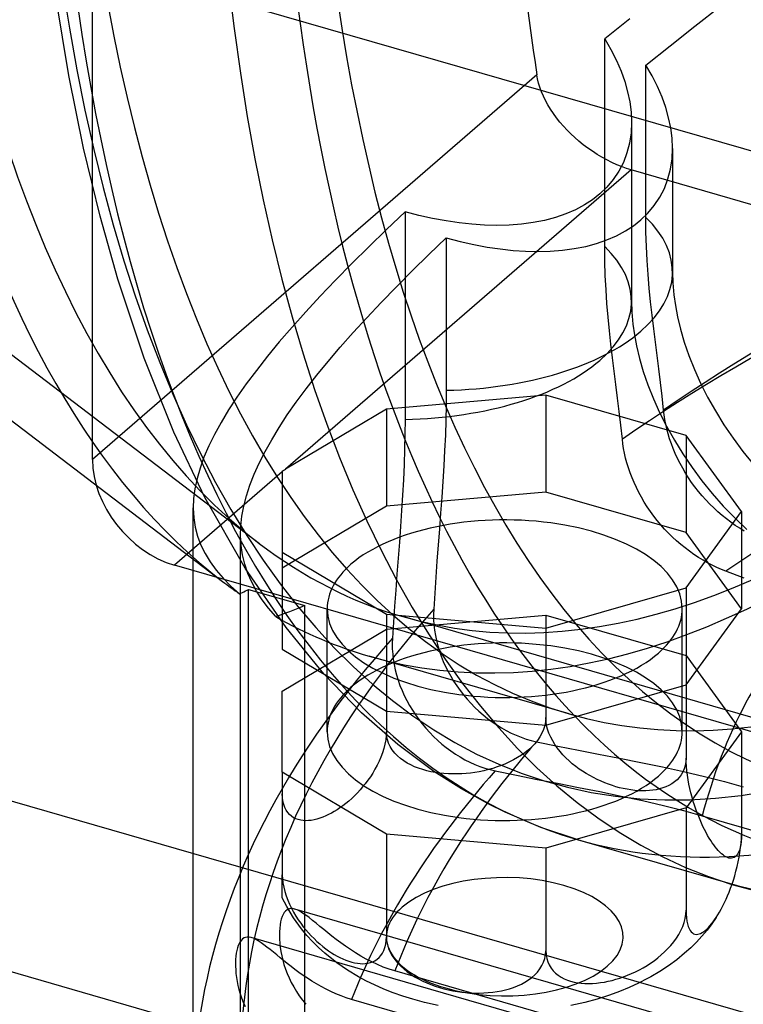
# Model space of a CAD drawing. Header units: millimetres. Extents: x -169 to 169, y -141 to 124.
# Tile 4 of 13: x -103 to -73, y -88 to -46. Entities that reach past the tile are written whole.
import ezdxf

# ---------------------------------------------------------------- set-up
doc = ezdxf.new("R2010")
doc.units = ezdxf.units.MM
doc.layers.add('HIDDEN', color=7, linetype='Continuous')
doc.layers.add('THICK', color=7, linetype='Continuous')

msp = doc.modelspace()

# ---------------------------------------------------------------- linework, layer by layer
at = {"layer": 'HIDDEN'}
for p, q in [((-100.128, -65.041), (-100.128, -27.261)), ((-128.825, -41.333), (-93.08, -68.587)), ((-129.628, -43.508), (-94.631, -70.193)), ((-101.126, -48.822), (-101.668, -45.564)), ((-74.682, -46.726), (-73.606, -45.883)), ((-77.435, -46.418), (-78.491, -47.273)), ((-75.732, -47.559), (-74.682, -46.726)), ((-78.491, -47.273), (-78.227, -47.725)), ((-78.491, -56.043), (-78.491, -47.273)), ((-78.227, -47.725), (-77.997, -48.178)), ((-76.755, -48.38), (-75.732, -47.559)), ((-77.997, -48.178), (-77.803, -48.628)), ((-77.803, -48.628), (-77.645, -49.071)), ((-76.492, -48.831), (-76.755, -48.38)), ((-76.755, -54.815), (-76.755, -48.38)), ((-100.503, -51.892), (-101.126, -48.822)), ((-81.359, -48.787), (-100.128, -65.041)), ((-81.327, -48.958), (-81.359, -48.787)), ((-81.284, -49.135), (-81.327, -48.958)), ((-77.645, -49.071), (-77.523, -49.504)), ((-76.263, -49.282), (-76.492, -48.831)), ((-81.228, -49.316), (-81.284, -49.135)), ((-81.161, -49.5), (-81.228, -49.316)), ((-76.07, -49.731), (-76.263, -49.282)), ((-81.082, -49.686), (-81.161, -49.5)), ((-80.991, -49.872), (-81.082, -49.686)), ((-80.889, -50.059), (-80.991, -49.872)), ((-77.523, -49.504), (-77.435, -49.932)), ((-75.913, -50.172), (-76.07, -49.731)), ((-80.777, -50.245), (-80.889, -50.059)), ((-80.655, -50.428), (-80.777, -50.245)), ((-77.435, -49.932), (-77.38, -50.363)), ((-75.791, -50.603), (-75.913, -50.172)), ((-80.523, -50.609), (-80.655, -50.428)), ((-80.384, -50.785), (-80.523, -50.609)), ((-77.38, -50.363), (-77.36, -50.794)), ((-75.703, -51.031), (-75.791, -50.603)), ((-80.237, -50.957), (-80.384, -50.785)), ((-80.084, -51.122), (-80.237, -50.957)), ((-79.926, -51.281), (-80.084, -51.122)), ((-77.36, -50.794), (-77.381, -51.238)), ((-77.36, -50.798), (-77.36, -58.353)), ((-75.648, -51.463), (-75.703, -51.031)), ((-79.76, -51.437), (-79.926, -51.281)), ((-79.585, -51.59), (-79.76, -51.437)), ((-77.381, -51.238), (-77.445, -51.672)), ((-75.628, -51.893), (-75.648, -51.463)), ((-99.81, -54.761), (-100.503, -51.892)), ((-79.402, -51.739), (-79.585, -51.59)), ((-79.212, -51.883), (-79.402, -51.739)), ((-79.015, -52.02), (-79.212, -51.883)), ((-77.445, -51.672), (-77.553, -52.09)), ((-75.649, -52.337), (-75.628, -51.893)), ((-75.628, -51.897), (-75.628, -57.121)), ((-78.814, -52.151), (-79.015, -52.02)), ((-78.609, -52.273), (-78.814, -52.151)), ((-78.402, -52.386), (-78.609, -52.273)), ((-78.194, -52.49), (-78.402, -52.386)), ((-77.553, -52.09), (-77.705, -52.489)), ((-75.713, -52.771), (-75.649, -52.337)), ((-77.377, -52.802), (-91.981, -65.45)), ((-77.986, -52.584), (-78.194, -52.49)), ((-77.78, -52.667), (-77.986, -52.584)), ((-77.705, -52.489), (-77.898, -52.864)), ((-77.576, -52.74), (-77.78, -52.667)), ((-77.377, -52.802), (-77.576, -52.74)), ((-14.049, -71.084), (-77.377, -52.802)), ((-75.821, -53.188), (-75.713, -52.771)), ((-78.131, -53.213), (-78.4, -53.533)), ((-77.898, -52.864), (-78.131, -53.213)), ((-75.973, -53.587), (-75.821, -53.188)), ((-78.4, -53.533), (-78.7, -53.821)), ((-76.166, -53.962), (-75.973, -53.587)), ((-79.008, -54.064), (-79.35, -54.287)), ((-78.7, -53.821), (-79.008, -54.064)), ((-76.399, -54.311), (-76.166, -53.962)), ((-79.726, -54.488), (-80.133, -54.664)), ((-79.35, -54.287), (-79.726, -54.488)), ((-76.668, -54.631), (-76.399, -54.311)), ((-99.057, -57.427), (-99.81, -54.761)), ((-86.926, -54.577), (-87.711, -55.321)), ((-86.343, -54.728), (-86.926, -54.577)), ((-86.926, -54.577), (-86.926, -63.348)), ((-85.765, -54.857), (-86.343, -54.728)), ((-85.196, -54.963), (-85.765, -54.857)), ((-80.568, -54.814), (-81.029, -54.937)), ((-80.133, -54.664), (-80.568, -54.814)), ((-76.968, -54.919), (-76.668, -54.631)), ((-76.749, -55.432), (-76.755, -54.815)), ((-84.641, -55.045), (-85.196, -54.963)), ((-84.101, -55.103), (-84.641, -55.045)), ((-83.575, -55.138), (-84.101, -55.103)), ((-83.048, -55.15), (-83.575, -55.138)), ((-82.525, -55.137), (-83.048, -55.15)), ((-82.012, -55.098), (-82.525, -55.137)), ((-81.511, -55.031), (-82.012, -55.098)), ((-81.029, -54.937), (-81.511, -55.031)), ((-77.617, -55.384), (-77.275, -55.161)), ((-77.275, -55.161), (-76.968, -54.919)), ((-87.711, -55.321), (-88.463, -56.049)), ((-85.918, -56.382), (-85.185, -55.68)), ((-85.185, -55.68), (-84.602, -55.831)), ((-85.185, -55.68), (-85.185, -62.116)), ((-78.399, -55.761), (-77.993, -55.585)), ((-77.993, -55.585), (-77.617, -55.384)), ((-76.73, -56.039), (-76.749, -55.432)), ((-88.463, -56.049), (-89.18, -56.761)), ((-84.602, -55.831), (-84.026, -55.959)), ((-84.026, -55.959), (-83.459, -56.064)), ((-83.459, -56.064), (-82.904, -56.145)), ((-82.904, -56.145), (-82.366, -56.203)), ((-80.276, -56.196), (-79.776, -56.129)), ((-79.776, -56.129), (-79.294, -56.034)), ((-79.294, -56.034), (-78.834, -55.912)), ((-78.834, -55.912), (-78.399, -55.761)), ((-78.485, -56.66), (-78.491, -56.043)), ((-76.701, -56.638), (-76.73, -56.039)), ((-86.622, -57.069), (-85.918, -56.382)), ((-82.366, -56.203), (-81.839, -56.237)), ((-81.839, -56.237), (-81.312, -56.249)), ((-81.312, -56.249), (-80.79, -56.236)), ((-80.79, -56.236), (-80.276, -56.196)), ((-89.18, -56.761), (-89.863, -57.457)), ((-78.467, -57.267), (-78.485, -56.66)), ((-76.661, -57.225), (-76.701, -56.638)), ((-87.294, -57.743), (-86.622, -57.069)), ((-78.437, -57.866), (-78.467, -57.267)), ((-76.612, -57.803), (-76.661, -57.225)), ((-75.628, -57.121), (-75.614, -57.579)), ((-97.944, -60.757), (-99.057, -57.427)), ((-89.863, -57.457), (-90.511, -58.136)), ((-87.935, -58.402), (-87.294, -57.743)), ((-76.555, -58.375), (-76.612, -57.803)), ((-75.614, -57.579), (-75.57, -58.082)), ((-90.511, -58.136), (-91.124, -58.798)), ((-78.398, -58.453), (-78.437, -57.866)), ((-75.57, -58.082), (-75.506, -58.531)), ((-88.544, -59.047), (-87.935, -58.402)), ((-78.349, -59.03), (-78.398, -58.453)), ((-77.36, -58.353), (-77.346, -58.814)), ((-76.492, -58.945), (-76.555, -58.375)), ((-75.506, -58.531), (-75.416, -59.006)), ((-91.124, -58.798), (-91.7, -59.443)), ((-89.122, -59.678), (-88.544, -59.047)), ((-78.292, -59.603), (-78.349, -59.03)), ((-77.346, -58.814), (-77.301, -59.32)), ((-76.424, -59.513), (-76.492, -58.945)), ((-75.416, -59.006), (-75.289, -59.533)), ((-91.7, -59.443), (-92.239, -60.07)), ((-77.301, -59.32), (-77.238, -59.766)), ((-89.667, -60.294), (-89.122, -59.678)), ((-78.229, -60.173), (-78.292, -59.603)), ((-77.238, -59.766), (-77.148, -60.238)), ((-76.352, -60.079), (-76.424, -59.513)), ((-75.289, -59.533), (-75.129, -60.083)), ((-92.239, -60.07), (-92.742, -60.68)), ((-90.179, -60.896), (-89.667, -60.294)), ((-78.161, -60.741), (-78.229, -60.173)), ((-77.148, -60.238), (-77.021, -60.765)), ((-76.279, -60.645), (-76.352, -60.079)), ((-75.129, -60.083), (-74.934, -60.652)), ((-92.742, -60.68), (-93.208, -61.273)), ((-76.207, -61.214), (-76.279, -60.645)), ((-74.934, -60.652), (-74.702, -61.237)), ((-96.689, -63.889), (-97.944, -60.757)), ((-90.659, -61.483), (-90.179, -60.896)), ((-78.09, -61.307), (-78.161, -60.741)), ((-77.021, -60.765), (-76.861, -61.315)), ((-93.208, -61.273), (-93.637, -61.848)), ((-91.106, -62.056), (-90.659, -61.483)), ((-78.018, -61.873), (-78.09, -61.307)), ((-76.861, -61.315), (-76.666, -61.885)), ((-76.136, -61.787), (-76.207, -61.214)), ((-74.702, -61.237), (-74.442, -61.816)), ((-93.637, -61.848), (-94.029, -62.406)), ((-77.946, -62.442), (-78.018, -61.873)), ((-76.666, -61.885), (-76.434, -62.469)), ((-76.069, -62.366), (-76.136, -61.787)), ((-74.442, -61.816), (-74.147, -62.401)), ((-91.519, -62.614), (-91.106, -62.056)), ((-80.98, -62.315), (-87.716, -62.908)), ((-85.185, -62.116), (-85.189, -62.74)), ((-80.98, -62.315), (-80.98, -66.417)), ((-75.056, -64.025), (-80.98, -62.315)), ((-76.007, -62.952), (-76.069, -62.366)), ((-94.029, -62.406), (-94.382, -62.947)), ((-91.9, -63.157), (-91.519, -62.614)), ((-85.189, -62.74), (-85.202, -63.372)), ((-77.875, -63.015), (-77.946, -62.442)), ((-76.434, -62.469), (-76.174, -63.048)), ((-74.147, -62.401), (-73.819, -62.988)), ((-94.382, -62.947), (-94.698, -63.47)), ((-92.247, -63.687), (-91.9, -63.157)), ((-87.716, -62.908), (-91.981, -65.45)), ((-87.716, -62.908), (-87.716, -67.011)), ((-77.808, -63.594), (-77.875, -63.015)), ((-76.174, -63.048), (-75.879, -63.633)), ((-75.984, -63.146), (-76.007, -62.952)), ((-75.953, -63.344), (-75.984, -63.146)), ((-73.819, -62.988), (-73.458, -63.571)), ((-94.698, -63.47), (-94.977, -63.978)), ((-86.926, -63.348), (-86.93, -63.972)), ((-85.202, -63.372), (-85.224, -64.014)), ((-77.747, -64.181), (-77.808, -63.594)), ((-75.914, -63.545), (-75.953, -63.344)), ((-75.867, -63.748), (-75.914, -63.545)), ((-75.879, -63.633), (-75.551, -64.22)), ((-73.458, -63.571), (-73.071, -64.141)), ((-95.382, -66.638), (-96.689, -63.889)), ((-94.977, -63.978), (-95.217, -64.468)), ((-92.56, -64.202), (-92.247, -63.687)), ((-86.93, -63.972), (-86.943, -64.604)), ((-85.224, -64.014), (-85.253, -64.661)), ((-75.812, -63.954), (-75.867, -63.748)), ((-75.749, -64.162), (-75.812, -63.954)), ((-75.056, -64.025), (-75.056, -68.127)), ((-72.716, -67.239), (-75.056, -64.025)), ((-95.217, -64.468), (-95.42, -64.943)), ((-92.84, -64.703), (-92.56, -64.202)), ((-77.724, -64.375), (-77.747, -64.181)), ((-77.693, -64.572), (-77.724, -64.375)), ((-75.678, -64.37), (-75.749, -64.162)), ((-75.598, -64.579), (-75.678, -64.37)), ((-75.551, -64.22), (-75.19, -64.803)), ((-73.071, -64.141), (-72.656, -64.701)), ((-93.087, -65.191), (-92.84, -64.703)), ((-86.943, -64.604), (-86.965, -65.246)), ((-85.253, -64.661), (-85.288, -65.311)), ((-77.655, -64.773), (-77.693, -64.572)), ((-77.608, -64.977), (-77.655, -64.773)), ((-75.51, -64.788), (-75.598, -64.579)), ((-75.414, -64.996), (-75.51, -64.788)), ((-75.19, -64.803), (-74.803, -65.374)), ((-72.656, -64.701), (-72.214, -65.245)), ((-95.42, -64.943), (-95.586, -65.402)), ((-93.3, -65.665), (-93.087, -65.191)), ((-86.965, -65.246), (-86.994, -65.893)), ((-77.553, -65.183), (-77.608, -64.977)), ((-77.49, -65.39), (-77.553, -65.183)), ((-75.311, -65.202), (-75.414, -64.996)), ((-75.199, -65.407), (-75.311, -65.202)), ((-92.113, -65.564), (-96.664, -69.505)), ((-95.586, -65.402), (-95.714, -65.846)), ((-93.479, -66.126), (-93.3, -65.665)), ((-92.113, -65.528), (-92.113, -65.564)), ((-92.113, -65.564), (-92.113, -68.949)), ((-85.288, -65.311), (-85.329, -65.969)), ((-77.418, -65.599), (-77.49, -65.39)), ((-77.339, -65.808), (-77.418, -65.599)), ((-75.08, -65.61), (-75.199, -65.407)), ((-74.954, -65.81), (-75.08, -65.61)), ((-74.803, -65.374), (-74.388, -65.933)), ((-95.714, -65.846), (-95.804, -66.276)), ((-93.625, -66.575), (-93.479, -66.126)), ((-86.994, -65.893), (-87.029, -66.543)), ((-85.329, -65.969), (-85.374, -66.634)), ((-77.251, -66.017), (-77.339, -65.808)), ((-77.155, -66.225), (-77.251, -66.017)), ((-74.82, -66.006), (-74.954, -65.81)), ((-74.68, -66.198), (-74.82, -66.006)), ((-74.388, -65.933), (-73.947, -66.477)), ((-95.804, -66.276), (-95.858, -66.692)), ((-80.98, -66.417), (-87.716, -67.011)), ((-87.029, -66.543), (-87.07, -67.2)), ((-75.056, -68.127), (-80.98, -66.417)), ((-77.052, -66.431), (-77.155, -66.225)), ((-76.941, -66.636), (-77.052, -66.431)), ((-74.533, -66.386), (-74.68, -66.198)), ((-74.38, -66.569), (-74.533, -66.386)), ((-73.947, -66.477), (-73.482, -67.004)), ((-95.858, -66.692), (-95.875, -67.095)), ((-93.678, -69.633), (-95.382, -66.638)), ((-93.737, -67.012), (-93.625, -66.575)), ((-85.374, -66.634), (-85.423, -67.303)), ((-76.821, -66.839), (-76.941, -66.636)), ((-76.695, -67.039), (-76.821, -66.839)), ((-74.222, -66.747), (-74.38, -66.569)), ((-74.057, -66.919), (-74.222, -66.747)), ((-73.888, -67.086), (-74.057, -66.919)), ((-95.875, -92.232), (-95.875, -67.078)), ((-95.875, -67.095), (-95.853, -67.502)), ((-93.816, -67.437), (-93.737, -67.012)), ((-87.716, -67.011), (-92.113, -69.631)), ((-87.07, -67.2), (-87.116, -67.865)), ((-85.423, -67.303), (-85.474, -67.975)), ((-76.561, -67.235), (-76.695, -67.039)), ((-76.421, -67.427), (-76.561, -67.235)), ((-75.056, -70.453), (-72.716, -67.239)), ((-73.713, -67.247), (-73.888, -67.086)), ((-73.535, -67.401), (-73.713, -67.247)), ((-73.482, -67.004), (-72.997, -67.509)), ((-72.716, -67.239), (-72.716, -71.341)), ((-95.853, -67.502), (-95.792, -67.897)), ((-93.862, -67.851), (-93.816, -67.437)), ((-76.274, -67.614), (-76.421, -67.427)), ((-76.122, -67.797), (-76.274, -67.614)), ((-75.963, -67.975), (-76.122, -67.797)), ((-73.353, -67.548), (-73.535, -67.401)), ((-73.167, -67.688), (-73.353, -67.548)), ((-72.98, -67.821), (-73.167, -67.688)), ((-72.997, -67.509), (-72.494, -67.99)), ((-95.792, -67.897), (-95.691, -68.279)), ((-93.875, -68.254), (-93.862, -67.851)), ((-93.875, -90.5), (-93.875, -68.209)), ((-87.116, -67.865), (-87.165, -68.534)), ((-85.474, -67.975), (-85.526, -68.65)), ((-75.799, -68.148), (-75.963, -67.975)), ((-75.629, -68.315), (-75.799, -68.148)), ((-72.716, -71.341), (-75.056, -68.127)), ((-72.79, -67.946), (-72.98, -67.821)), ((-72.598, -68.063), (-72.79, -67.946)), ((-95.691, -68.279), (-95.551, -68.651)), ((-93.853, -68.667), (-93.875, -68.254)), ((-87.165, -68.534), (-87.216, -69.206)), ((-75.455, -68.476), (-75.629, -68.315)), ((-75.276, -68.63), (-75.455, -68.476)), ((-75.094, -68.777), (-75.276, -68.63)), ((-95.551, -68.651), (-95.373, -69.013)), ((-95.373, -69.013), (-95.156, -69.366)), ((-93.794, -69.07), (-93.853, -68.667)), ((-92.113, -68.949), (-87.716, -71.569)), ((-92.113, -68.949), (-92.113, -73.051)), ((-85.526, -68.65), (-85.577, -69.327)), ((-74.909, -68.917), (-75.094, -68.777)), ((-74.721, -69.049), (-74.909, -68.917)), ((-95.156, -69.366), (-94.902, -69.711)), ((-93.7, -69.464), (-93.794, -69.07)), ((-87.216, -69.206), (-87.267, -69.881)), ((-85.577, -69.327), (-85.627, -70.005)), ((-74.531, -69.174), (-74.721, -69.049)), ((-74.339, -69.292), (-74.531, -69.174)), ((-74.146, -69.401), (-74.339, -69.292)), ((-73.952, -69.502), (-74.146, -69.401)), ((-33.336, -87.787), (-96.664, -69.505)), ((-94.902, -69.711), (-94.611, -70.049)), ((-93.57, -69.848), (-93.7, -69.464)), ((-91.954, -72.14), (-93.678, -69.633)), ((-93.405, -70.225), (-93.57, -69.848)), ((-73.759, -69.595), (-73.952, -69.502)), ((-73.566, -69.68), (-73.759, -69.595)), ((-73.376, -69.756), (-73.566, -69.68)), ((-72.599, -70.054), (-73.376, -69.756)), ((-94.611, -70.049), (-94.282, -70.383)), ((-93.204, -70.596), (-93.405, -70.225)), ((-87.267, -69.881), (-87.319, -70.558)), ((-85.627, -70.005), (-85.674, -70.683)), ((-94.282, -70.383), (-93.918, -70.713)), ((-93.918, -70.713), (-93.857, -70.684)), ((-93.857, -70.684), (-93.794, -70.654)), ((-93.794, -70.654), (-93.73, -70.623)), ((-93.73, -70.623), (-93.666, -70.591)), ((-93.666, -70.591), (-93.601, -70.559)), ((-93.601, -70.559), (-93.535, -70.527)), ((-93.535, -102.758), (-93.535, -70.527)), ((-93.535, -70.527), (-91.157, -71.213)), ((-92.967, -70.961), (-93.204, -70.596)), ((-87.319, -70.558), (-87.369, -71.235)), ((-85.674, -70.683), (-85.717, -71.362)), ((-80.98, -72.163), (-75.056, -70.453)), ((-75.056, -70.453), (-75.056, -74.555)), ((-92.697, -71.321), (-92.967, -70.961)), ((-92.391, -71.677), (-92.697, -71.321)), ((-91.814, -71.476), (-92.015, -71.55)), ((-91.603, -71.395), (-91.814, -71.476)), ((-91.384, -71.307), (-91.603, -71.395)), ((-91.157, -71.213), (-91.384, -71.307)), ((-91.157, -101.713), (-91.157, -71.213)), ((-90.216, -76.537), (-90.216, -71.341)), ((-87.369, -71.235), (-87.416, -71.914)), ((-85.717, -71.362), (-85.725, -71.582)), ((-75.216, -76.538), (-75.216, -71.341)), ((-75.056, -74.555), (-72.716, -71.341)), ((-92.208, -71.617), (-92.391, -71.677)), ((-92.015, -71.55), (-92.208, -71.617)), ((-87.716, -71.569), (-80.98, -72.163)), ((-87.716, -71.569), (-87.716, -75.672)), ((-87.716, -72.207), (-80.98, -71.614)), ((-87.416, -71.914), (-87.459, -72.592)), ((35.434, -107.027), (-87.022, -71.677)), ((-85.725, -71.582), (-85.722, -71.804)), ((-85.722, -71.804), (-85.707, -72.026)), ((-80.98, -71.614), (-75.056, -73.324)), ((-80.98, -71.614), (-80.98, -75.944)), ((-92.113, -74.827), (-87.716, -72.207)), ((-90.356, -74.09), (-91.954, -72.14)), ((-87.716, -72.207), (-87.716, -76.538)), ((-85.707, -72.026), (-85.682, -72.248)), ((-85.682, -72.248), (-85.646, -72.47)), ((-80.98, -72.163), (-80.98, -76.265)), ((-87.459, -72.592), (-87.467, -72.813)), ((-85.646, -72.47), (-85.599, -72.691)), ((-85.599, -72.691), (-85.542, -72.912)), ((-92.113, -73.051), (-87.716, -75.672)), ((-87.467, -72.813), (-87.464, -73.034)), ((-87.464, -73.034), (-87.449, -73.256)), ((-85.542, -72.912), (-85.475, -73.132)), ((-85.475, -73.132), (-85.398, -73.351)), ((-79.999, -75.786), (-88.442, -73.348)), ((-87.449, -73.256), (-87.424, -73.478)), ((-87.424, -73.478), (-87.388, -73.7)), ((-85.398, -73.351), (-85.312, -73.566)), ((-85.312, -73.566), (-85.216, -73.779)), ((-75.056, -73.324), (-72.716, -76.538)), ((-75.056, -73.324), (-75.056, -77.654)), ((-87.388, -73.7), (-87.342, -73.921)), ((-87.342, -73.921), (-87.285, -74.142)), ((-85.216, -73.779), (-85.111, -73.989)), ((-85.111, -73.989), (-84.997, -74.195)), ((-88.759, -75.741), (-90.356, -74.09)), ((-87.285, -74.142), (-87.217, -74.362)), ((-87.217, -74.362), (-87.14, -74.581)), ((-84.997, -74.195), (-84.874, -74.398)), ((-84.874, -74.398), (-84.743, -74.597)), ((-92.113, -78.248), (-92.113, -74.827)), ((-87.14, -74.581), (-87.054, -74.796)), ((-87.054, -74.796), (-86.958, -75.009)), ((-84.743, -74.597), (-84.604, -74.791)), ((-84.604, -74.791), (-84.458, -74.98)), ((-80.98, -76.265), (-75.056, -74.555)), ((-86.958, -75.009), (-86.853, -75.219)), ((-86.853, -75.219), (-86.739, -75.425)), ((-84.458, -74.98), (-84.304, -75.163)), ((-84.304, -75.163), (-84.144, -75.339)), ((-87.716, -75.672), (-80.98, -76.265)), ((-86.739, -75.425), (-86.616, -75.628)), ((-86.616, -75.628), (-86.486, -75.826)), ((-84.144, -75.339), (-83.977, -75.51)), ((-83.977, -75.51), (-83.804, -75.673)), ((-83.804, -75.673), (-83.625, -75.829)), ((-87.231, -77.083), (-88.759, -75.741)), ((-86.486, -75.826), (-86.347, -76.02)), ((-86.347, -76.02), (-86.2, -76.209)), ((-83.625, -75.829), (-83.441, -75.978)), ((-83.441, -75.978), (-83.25, -76.119)), ((-80.99, -76.108), (-81.022, -76.279)), ((-80.98, -75.944), (-80.99, -76.108)), ((-80.971, -76.103), (-80.98, -75.944)), ((-80.945, -76.272), (-80.971, -76.103)), ((-86.2, -76.209), (-86.047, -76.392)), ((-86.047, -76.392), (-85.886, -76.569)), ((-83.25, -76.119), (-83.056, -76.251)), ((-83.056, -76.251), (-82.857, -76.375)), ((-82.857, -76.375), (-82.654, -76.489)), ((-82.654, -76.489), (-82.448, -76.594)), ((-81.073, -76.441), (-81.142, -76.599)), ((-81.022, -76.279), (-81.073, -76.441)), ((-80.904, -76.436), (-80.945, -76.272)), ((-80.848, -76.598), (-80.904, -76.436)), ((-87.744, -76.886), (-87.777, -77.062)), ((-87.723, -76.705), (-87.744, -76.886)), ((-87.716, -76.538), (-87.723, -76.705)), ((-87.706, -76.7), (-87.716, -76.538)), ((-87.674, -76.865), (-87.706, -76.7)), ((-87.623, -77.018), (-87.674, -76.865)), ((-85.886, -76.569), (-85.72, -76.739)), ((-85.72, -76.739), (-85.547, -76.903)), ((-85.547, -76.903), (-85.368, -77.059)), ((-82.448, -76.594), (-82.239, -76.688)), ((-82.239, -76.688), (-82.026, -76.773)), ((-82.026, -76.773), (-81.811, -76.847)), ((-81.811, -76.847), (-81.594, -76.91)), ((-81.594, -76.91), (-81.375, -76.963)), ((-81.334, -76.907), (-81.445, -77.043)), ((-81.231, -76.758), (-81.334, -76.907)), ((-81.142, -76.599), (-81.231, -76.758)), ((-80.775, -76.765), (-80.848, -76.598)), ((-80.69, -76.927), (-80.775, -76.765)), ((-80.599, -77.077), (-80.69, -76.927)), ((-72.716, -76.538), (-75.056, -79.751)), ((-72.716, -76.538), (-72.716, -80.868)), ((-87.822, -77.242), (-87.88, -77.428)), ((-87.777, -77.062), (-87.822, -77.242)), ((-87.554, -77.164), (-87.623, -77.018)), ((-87.465, -77.308), (-87.554, -77.164)), ((-87.362, -77.439), (-87.465, -77.308)), ((-85.705, -78.218), (-87.231, -77.083)), ((-85.368, -77.059), (-85.183, -77.208)), ((-85.183, -77.208), (-84.993, -77.348)), ((-84.993, -77.348), (-84.798, -77.481)), ((-81.715, -77.307), (-81.864, -77.426)), ((-81.574, -77.178), (-81.715, -77.307)), ((-81.445, -77.043), (-81.574, -77.178)), ((-81.375, -76.963), (-80.47, -77.149)), ((-80.495, -77.226), (-80.599, -77.077)), ((-80.379, -77.375), (-80.495, -77.226)), ((-80.47, -77.149), (-79.6, -77.321)), ((-79.6, -77.321), (-78.748, -77.487)), ((-88.02, -77.777), (-88.104, -77.95)), ((-87.947, -77.608), (-88.02, -77.777)), ((-87.88, -77.428), (-87.947, -77.608)), ((-87.25, -77.555), (-87.362, -77.439)), ((-87.122, -77.667), (-87.25, -77.555)), ((-86.981, -77.771), (-87.122, -77.667)), ((-86.832, -77.864), (-86.981, -77.771)), ((-84.798, -77.481), (-84.599, -77.605)), ((-84.599, -77.605), (-84.397, -77.719)), ((-84.397, -77.719), (-84.191, -77.823)), ((-82.343, -77.73), (-82.516, -77.817)), ((-82.172, -77.633), (-82.343, -77.73)), ((-82.013, -77.533), (-82.172, -77.633)), ((-81.864, -77.426), (-82.013, -77.533)), ((-80.255, -77.517), (-80.379, -77.375)), ((-80.128, -77.648), (-80.255, -77.517)), ((-80, -77.77), (-80.128, -77.648)), ((-79.86, -77.892), (-80, -77.77)), ((-78.748, -77.487), (-77.864, -77.658)), ((-77.864, -77.658), (-76.962, -77.836)), ((-75.056, -77.654), (-75.064, -77.808)), ((-75.052, -77.822), (-75.056, -77.654)), ((-88.196, -78.122), (-88.293, -78.286)), ((-88.104, -77.95), (-88.196, -78.122)), ((-86.682, -77.944), (-86.832, -77.864)), ((-86.524, -78.017), (-86.682, -77.944)), ((-86.353, -78.084), (-86.524, -78.017)), ((-86.18, -78.141), (-86.353, -78.084)), ((-86.013, -78.187), (-86.18, -78.141)), ((-85.84, -78.226), (-86.013, -78.187)), ((-84.191, -77.823), (-83.981, -77.918)), ((-83.981, -77.918), (-83.769, -78.003)), ((-83.6, -78.186), (-83.791, -78.226)), ((-83.769, -78.003), (-83.554, -78.077)), ((-83.409, -78.14), (-83.6, -78.186)), ((-83.554, -78.077), (-83.337, -78.14)), ((-83.22, -78.087), (-83.409, -78.14)), ((-83.337, -78.14), (-83.117, -78.192)), ((-83.035, -78.028), (-83.22, -78.087)), ((-83.117, -78.192), (-82.212, -78.379)), ((-82.855, -77.963), (-83.035, -78.028)), ((-82.683, -77.893), (-82.855, -77.963)), ((-82.516, -77.817), (-82.683, -77.893)), ((-79.714, -78.008), (-79.86, -77.892)), ((-79.57, -78.114), (-79.714, -78.008)), ((-79.428, -78.211), (-79.57, -78.114)), ((-76.962, -77.836), (-76.056, -78.023)), ((-76.056, -78.023), (-75.158, -78.219)), ((-75.132, -78.103), (-75.187, -78.232)), ((-75.09, -77.962), (-75.132, -78.103)), ((-75.064, -77.808), (-75.09, -77.962)), ((-75.041, -78.006), (-75.052, -77.822)), ((-75.023, -78.187), (-75.041, -78.006)), ((-74.999, -78.372), (-75.023, -78.187)), ((-87.716, -80.868), (-92.113, -78.248)), ((-92.113, -78.248), (-92.113, -82.578)), ((-88.494, -78.586), (-88.606, -78.734)), ((-88.391, -78.438), (-88.494, -78.586)), ((-88.293, -78.286), (-88.391, -78.438)), ((-85.661, -78.26), (-85.84, -78.226)), ((-84.548, -78.957), (-85.705, -78.218)), ((-85.475, -78.286), (-85.661, -78.26)), ((-85.287, -78.306), (-85.475, -78.286)), ((-85.096, -78.318), (-85.287, -78.306)), ((-84.905, -78.324), (-85.096, -78.318)), ((-84.715, -78.323), (-84.905, -78.324)), ((-84.529, -78.315), (-84.715, -78.323)), ((-84.348, -78.302), (-84.529, -78.315)), ((-84.167, -78.283), (-84.348, -78.302)), ((-83.981, -78.258), (-84.167, -78.283)), ((-83.791, -78.226), (-83.981, -78.258)), ((-82.212, -78.379), (-81.34, -78.552)), ((-81.34, -78.552), (-80.487, -78.717)), ((-79.28, -78.305), (-79.428, -78.211)), ((-79.127, -78.394), (-79.28, -78.305)), ((-78.97, -78.479), (-79.127, -78.394)), ((-78.81, -78.559), (-78.97, -78.479)), ((-78.648, -78.632), (-78.81, -78.559)), ((-75.436, -78.567), (-75.54, -78.657)), ((-75.345, -78.47), (-75.436, -78.567)), ((-75.26, -78.358), (-75.345, -78.47)), ((-75.187, -78.232), (-75.26, -78.358)), ((-75.158, -78.219), (-74.281, -78.424)), ((-74.968, -78.566), (-74.999, -78.372)), ((-74.933, -78.755), (-74.968, -78.566)), ((-74.281, -78.424), (-73.438, -78.639)), ((-24.622, -102.259), (-105.378, -78.946)), ((-88.828, -78.999), (-88.94, -79.121)), ((-88.719, -78.873), (-88.828, -78.999)), ((-88.606, -78.734), (-88.719, -78.873)), ((-83.385, -79.603), (-84.548, -78.957)), ((-80.487, -78.717), (-79.603, -78.889)), ((-79.603, -78.889), (-78.7, -79.067)), ((-78.487, -78.699), (-78.648, -78.632)), ((-78.327, -78.76), (-78.487, -78.699)), ((-78.17, -78.813), (-78.327, -78.76)), ((-78.018, -78.86), (-78.17, -78.813)), ((-77.865, -78.902), (-78.018, -78.86)), ((-77.708, -78.939), (-77.865, -78.902)), ((-77.548, -78.97), (-77.708, -78.939)), ((-77.387, -78.997), (-77.548, -78.97)), ((-77.226, -79.016), (-77.387, -78.997)), ((-77.066, -79.029), (-77.226, -79.016)), ((-76.909, -79.035), (-77.066, -79.029)), ((-76.607, -79.026), (-76.755, -79.034)), ((-76.465, -79.011), (-76.607, -79.026)), ((-76.322, -78.988), (-76.465, -79.011)), ((-76.176, -78.955), (-76.322, -78.988)), ((-76.036, -78.914), (-76.176, -78.955)), ((-75.907, -78.867), (-76.036, -78.914)), ((-75.781, -78.808), (-75.907, -78.867)), ((-75.657, -78.738), (-75.781, -78.808)), ((-75.54, -78.657), (-75.657, -78.738)), ((-74.894, -78.934), (-74.933, -78.755)), ((-74.849, -79.119), (-74.894, -78.934)), ((-73.438, -78.639), (-72.638, -78.861)), ((-92.106, -79.317), (-92.113, -79.158)), ((-92.085, -79.473), (-92.106, -79.317)), ((-89.179, -79.355), (-89.302, -79.465)), ((-89.058, -79.24), (-89.179, -79.355)), ((-88.94, -79.121), (-89.058, -79.24)), ((-78.7, -79.067), (-77.792, -79.254)), ((-77.792, -79.254), (-76.893, -79.45)), ((-76.755, -79.034), (-76.909, -79.035)), ((-74.8, -79.303), (-74.849, -79.119)), ((-74.749, -79.48), (-74.8, -79.303)), ((-92.052, -79.61), (-92.085, -79.473)), ((-92.007, -79.736), (-92.052, -79.61)), ((-91.949, -79.852), (-92.007, -79.736)), ((-91.882, -79.952), (-91.949, -79.852)), ((-89.797, -79.836), (-89.915, -79.909)), ((-89.675, -79.754), (-89.797, -79.836)), ((-89.551, -79.665), (-89.675, -79.754)), ((-89.427, -79.568), (-89.551, -79.665)), ((-89.302, -79.465), (-89.427, -79.568)), ((-82.701, -79.94), (-83.385, -79.603)), ((-75.056, -79.751), (-80.98, -81.462)), ((-76.893, -79.45), (-76.015, -79.656)), ((-76.015, -79.656), (-75.171, -79.871)), ((-75.056, -79.751), (-75.056, -84.082)), ((-74.697, -79.645), (-74.749, -79.48)), ((-74.642, -79.807), (-74.697, -79.645)), ((-74.582, -79.97), (-74.642, -79.807)), ((-91.809, -80.035), (-91.882, -79.952)), ((-91.725, -80.108), (-91.809, -80.035)), ((-91.633, -80.17), (-91.725, -80.108)), ((-91.536, -80.218), (-91.633, -80.17)), ((-91.438, -80.253), (-91.536, -80.218)), ((-91.335, -80.278), (-91.438, -80.253)), ((-90.771, -80.261), (-90.889, -80.282)), ((-90.651, -80.232), (-90.771, -80.261)), ((-90.527, -80.195), (-90.651, -80.232)), ((-90.403, -80.15), (-90.527, -80.195)), ((-90.278, -80.098), (-90.403, -80.15)), ((-90.154, -80.04), (-90.278, -80.098)), ((-90.033, -79.977), (-90.154, -80.04)), ((-89.915, -79.909), (-90.033, -79.977)), ((-81.19, -80.579), (-82.701, -79.94)), ((-75.171, -79.871), (-74.37, -80.093)), ((-74.522, -80.125), (-74.582, -79.97)), ((-74.464, -80.265), (-74.522, -80.125)), ((-74.404, -80.403), (-74.464, -80.265)), ((-74.37, -80.093), (65.71, -120.531)), ((-91.223, -80.294), (-91.335, -80.278)), ((-91.111, -80.299), (-91.223, -80.294)), ((-91.002, -80.295), (-91.111, -80.299)), ((-90.889, -80.282), (-91.002, -80.295)), ((-79.649, -81.091), (-81.19, -80.579)), ((-74.342, -80.538), (-74.404, -80.403)), ((-74.278, -80.669), (-74.342, -80.538)), ((-74.212, -80.795), (-74.278, -80.669)), ((-80.98, -81.462), (-87.716, -80.868)), ((-87.716, -80.868), (-87.716, -85.198)), ((-79.653, -81.089), (-72.898, -83.039)), ((-74.146, -80.916), (-74.212, -80.795)), ((-74.079, -81.029), (-74.146, -80.916)), ((-74.013, -81.135), (-74.079, -81.029)), ((-72.733, -81.244), (-72.72, -81.048)), ((-72.72, -81.026), (-72.731, -81.179)), ((-72.716, -80.868), (-72.72, -81.026)), ((-72.72, -81.048), (-72.716, -80.868)), ((-80.98, -81.462), (-80.98, -85.792)), ((-73.949, -81.233), (-74.013, -81.135)), ((-73.886, -81.322), (-73.949, -81.233)), ((-73.823, -81.406), (-73.886, -81.322)), ((-73.758, -81.485), (-73.823, -81.406)), ((-73.693, -81.56), (-73.758, -81.485)), ((-72.773, -81.431), (-72.804, -81.54)), ((-72.78, -81.637), (-72.753, -81.436)), ((-72.749, -81.312), (-72.773, -81.431)), ((-72.753, -81.436), (-72.733, -81.244)), ((-72.731, -81.179), (-72.749, -81.312)), ((-73.626, -81.629), (-73.693, -81.56)), ((-73.56, -81.691), (-73.626, -81.629)), ((-73.494, -81.745), (-73.56, -81.691)), ((-73.43, -81.79), (-73.494, -81.745)), ((-73.368, -81.827), (-73.43, -81.79)), ((-73.308, -81.855), (-73.368, -81.827)), ((-73.25, -81.873), (-73.308, -81.855)), ((-73.19, -81.884), (-73.25, -81.873)), ((-73.13, -81.883), (-73.19, -81.884)), ((-73.075, -81.872), (-73.13, -81.883)), ((-73.023, -81.85), (-73.075, -81.872)), ((-72.972, -81.815), (-73.023, -81.85)), ((-72.922, -81.766), (-72.972, -81.815)), ((-72.878, -81.704), (-72.922, -81.766)), ((-72.839, -81.631), (-72.878, -81.704)), ((-72.854, -82.04), (-72.815, -81.844)), ((-72.804, -81.54), (-72.839, -81.631)), ((-72.815, -81.844), (-72.78, -81.637)), ((-72.948, -82.431), (-72.898, -82.233)), ((-72.898, -82.233), (-72.854, -82.04)), ((-92.113, -82.578), (-92.106, -82.746)), ((-92.113, -82.752), (-92.113, -82.578)), ((-92.113, -82.915), (-92.113, -82.752)), ((-92.106, -82.746), (-92.085, -82.926)), ((-73.058, -82.805), (-73.002, -82.624)), ((-73.002, -82.624), (-72.948, -82.431)), ((-92.113, -83.054), (-92.113, -82.915)), ((-92.113, -83.18), (-92.113, -83.054)), ((-92.113, -83.287), (-92.113, -83.18)), ((-92.085, -82.926), (-92.052, -83.103)), ((-92.052, -83.103), (-92.007, -83.282)), ((-73.241, -83.318), (-73.177, -83.151)), ((-73.177, -83.151), (-73.115, -82.976)), ((-73.115, -82.976), (-73.058, -82.805)), ((-72.894, -83.041), (-71.325, -83.426)), ((-92.113, -83.372), (-92.113, -83.287)), ((-92.113, -83.441), (-92.113, -83.372)), ((-92.113, -83.494), (-92.113, -83.441)), ((-92.113, -83.53), (-92.113, -83.494)), ((-92.113, -83.55), (-92.113, -83.53)), ((-92.113, -83.557), (-92.113, -83.55)), ((-91.926, -83.925), (-92.113, -83.557)), ((-92.007, -83.282), (-91.949, -83.468)), ((-91.949, -83.468), (-91.882, -83.648)), ((-73.367, -83.615), (-73.303, -83.469)), ((-73.303, -83.469), (-73.241, -83.318)), ((-91.636, -84.407), (-91.926, -83.925)), ((-91.882, -83.648), (-91.809, -83.817)), ((-91.768, -84.012), (-91.844, -84.029)), ((-91.809, -83.817), (-91.725, -83.991)), ((-91.684, -84.013), (-91.768, -84.012)), ((-91.725, -83.991), (-91.633, -84.162)), ((-91.593, -84.031), (-91.684, -84.013)), ((-73.572, -84.032), (-73.502, -83.899)), ((-73.502, -83.899), (-73.434, -83.759)), ((-73.434, -83.759), (-73.367, -83.615)), ((-92.118, -84.351), (-92.153, -84.456)), ((-92.076, -84.258), (-92.118, -84.351)), ((-92.028, -84.178), (-92.076, -84.258)), ((-91.973, -84.113), (-92.028, -84.178)), ((-91.912, -84.063), (-91.973, -84.113)), ((-91.844, -84.029), (-91.912, -84.063)), ((-91.304, -84.868), (-91.636, -84.407)), ((-91.633, -84.162), (-91.536, -84.326)), ((-91.489, -84.068), (-91.593, -84.031)), ((-52.328, -95.365), (-91.588, -84.032)), ((-91.536, -84.326), (-91.438, -84.478)), ((-91.375, -84.124), (-91.489, -84.068)), ((-91.253, -84.198), (-91.375, -84.124)), ((-91.122, -84.288), (-91.253, -84.198)), ((-90.982, -84.391), (-91.122, -84.288)), ((-90.835, -84.507), (-90.982, -84.391)), ((-75.138, -84.594), (-75.093, -84.424)), ((-75.093, -84.424), (-75.065, -84.248)), ((-75.065, -84.248), (-75.056, -84.082)), ((-75.056, -84.082), (-75.052, -84.244)), ((-75.052, -84.244), (-75.04, -84.4)), ((-75.04, -84.4), (-75.022, -84.535)), ((-73.78, -84.383), (-73.967, -84.654)), ((-73.849, -84.485), (-73.784, -84.388)), ((-73.784, -84.388), (-73.714, -84.278)), ((-73.714, -84.278), (-73.643, -84.159)), ((-73.643, -84.159), (-73.572, -84.032)), ((-92.222, -84.839), (-92.232, -84.986)), ((-92.206, -84.701), (-92.222, -84.839)), ((-92.183, -84.573), (-92.206, -84.701)), ((-92.153, -84.456), (-92.183, -84.573)), ((-91.438, -84.478), (-91.335, -84.626)), ((-91.335, -84.626), (-91.223, -84.774)), ((-91.223, -84.774), (-91.111, -84.914)), ((-90.682, -84.63), (-90.835, -84.507)), ((-90.524, -84.76), (-90.682, -84.63)), ((-90.361, -84.894), (-90.524, -84.76)), ((-75.277, -84.938), (-75.198, -84.764)), ((-75.198, -84.764), (-75.138, -84.594)), ((-75.022, -84.535), (-74.997, -84.657)), ((-74.997, -84.657), (-74.964, -84.766)), ((-74.964, -84.766), (-74.927, -84.856)), ((-74.181, -84.877), (-74.113, -84.81)), ((-73.967, -84.654), (-74.167, -84.917)), ((-74.113, -84.81), (-74.045, -84.736)), ((-74.045, -84.736), (-73.978, -84.657)), ((-73.978, -84.657), (-73.913, -84.573)), ((-73.913, -84.573), (-73.849, -84.485)), ((-93.727, -85.251), (-93.787, -85.291)), ((-93.661, -85.225), (-93.727, -85.251)), ((-93.589, -85.213), (-93.661, -85.225)), ((-93.511, -85.216), (-93.589, -85.213)), ((-93.426, -85.234), (-93.511, -85.216)), ((-93.333, -85.266), (-93.426, -85.234)), ((-52.328, -97.098), (-93.421, -85.235)), ((-93.232, -85.314), (-93.333, -85.266)), ((-92.232, -84.986), (-92.235, -85.141)), ((-92.235, -85.141), (-92.231, -85.303)), ((-91.079, -85.14), (-91.304, -84.868)), ((-91.111, -84.914), (-91.002, -85.039)), ((-90.839, -85.403), (-91.079, -85.14)), ((-91.002, -85.039), (-90.889, -85.161)), ((-90.889, -85.161), (-90.771, -85.28)), ((-90.191, -85.031), (-90.361, -84.894)), ((-90.014, -85.172), (-90.191, -85.031)), ((-89.83, -85.315), (-90.014, -85.172)), ((-87.723, -85.358), (-87.716, -85.198)), ((-87.716, -85.198), (-87.706, -85.362)), ((-75.578, -85.414), (-75.465, -85.258)), ((-75.465, -85.258), (-75.367, -85.104)), ((-75.367, -85.104), (-75.277, -84.938)), ((-74.927, -84.856), (-74.887, -84.929)), ((-74.887, -84.929), (-74.84, -84.991)), ((-74.84, -84.991), (-74.789, -85.038)), ((-74.789, -85.038), (-74.736, -85.071)), ((-74.736, -85.071), (-74.682, -85.09)), ((-74.682, -85.09), (-74.624, -85.099)), ((-74.624, -85.099), (-74.563, -85.095)), ((-74.384, -85.175), (-74.615, -85.426)), ((-74.563, -85.095), (-74.502, -85.082)), ((-74.502, -85.082), (-74.443, -85.059)), ((-74.443, -85.059), (-74.38, -85.027)), ((-74.167, -84.917), (-74.384, -85.175)), ((-74.38, -85.027), (-74.315, -84.986)), ((-74.315, -84.986), (-74.249, -84.936)), ((-74.249, -84.936), (-74.181, -84.877)), ((-27.122, -108.754), (-107.878, -85.441)), ((-94.004, -85.673), (-94.032, -85.781)), ((-93.971, -85.574), (-94.004, -85.673)), ((-93.933, -85.486), (-93.971, -85.574)), ((-93.889, -85.409), (-93.933, -85.486)), ((-93.841, -85.343), (-93.889, -85.409)), ((-93.787, -85.291), (-93.841, -85.343)), ((-93.124, -85.376), (-93.232, -85.314)), ((-93.009, -85.451), (-93.124, -85.376)), ((-92.888, -85.538), (-93.009, -85.451)), ((-92.761, -85.634), (-92.888, -85.538)), ((-92.627, -85.74), (-92.761, -85.634)), ((-92.231, -85.303), (-92.22, -85.471)), ((-92.22, -85.471), (-92.201, -85.644)), ((-92.201, -85.644), (-92.173, -85.822)), ((-90.585, -85.656), (-90.839, -85.403)), ((-90.771, -85.28), (-90.651, -85.395)), ((-90.651, -85.395), (-90.527, -85.505)), ((-90.317, -85.9), (-90.585, -85.656)), ((-90.527, -85.505), (-90.403, -85.609)), ((-90.403, -85.609), (-90.278, -85.705)), ((-89.638, -85.459), (-89.83, -85.315)), ((-89.437, -85.603), (-89.638, -85.459)), ((-89.23, -85.745), (-89.437, -85.603)), ((-87.822, -85.776), (-87.777, -85.65)), ((-87.777, -85.65), (-87.744, -85.513)), ((-87.744, -85.513), (-87.723, -85.358)), ((-87.706, -85.362), (-87.674, -85.533)), ((-87.674, -85.533), (-87.623, -85.695)), ((-75.833, -85.711), (-75.702, -85.567)), ((-75.702, -85.567), (-75.578, -85.414)), ((-74.859, -85.667), (-75.115, -85.899)), ((-74.615, -85.426), (-74.859, -85.667)), ((-94.071, -86.025), (-94.082, -86.158)), ((-94.054, -85.899), (-94.071, -86.025)), ((-94.032, -85.781), (-94.054, -85.899)), ((-92.49, -85.851), (-92.627, -85.74)), ((-92.349, -85.967), (-92.49, -85.851)), ((-92.204, -86.086), (-92.349, -85.967)), ((-92.055, -86.207), (-92.204, -86.086)), ((-92.173, -85.822), (-92.138, -86.003)), ((-92.138, -86.003), (-92.093, -86.188)), ((-89.804, -86.308), (-90.317, -85.9)), ((-90.278, -85.705), (-90.154, -85.795)), ((-90.154, -85.795), (-90.033, -85.876)), ((-90.033, -85.876), (-89.915, -85.949)), ((-89.915, -85.949), (-89.797, -86.017)), ((-89.797, -86.017), (-89.675, -86.08)), ((-89.675, -86.08), (-89.551, -86.138)), ((-89.015, -85.883), (-89.23, -85.745)), ((-88.794, -86.017), (-89.015, -85.883)), ((-88.566, -86.144), (-88.794, -86.017)), ((-88.104, -86.149), (-88.02, -86.075)), ((-88.02, -86.075), (-87.947, -85.992)), ((-87.947, -85.992), (-87.88, -85.892)), ((-87.88, -85.892), (-87.822, -85.776)), ((-87.623, -85.695), (-87.554, -85.853)), ((-87.554, -85.853), (-87.465, -86.012)), ((-87.465, -86.012), (-87.362, -86.161)), ((-81.022, -86.12), (-80.99, -85.955)), ((-80.99, -85.955), (-80.98, -85.792)), ((-80.98, -85.792), (-80.971, -85.953)), ((-80.971, -85.953), (-80.942, -86.113)), ((-76.406, -86.21), (-76.254, -86.094)), ((-76.254, -86.094), (-76.104, -85.969)), ((-76.104, -85.969), (-75.965, -85.842)), ((-75.965, -85.842), (-75.833, -85.711)), ((-75.115, -85.899), (-75.449, -86.173)), ((-94.082, -86.158), (-94.088, -86.298)), ((-94.088, -86.298), (-94.088, -86.445)), ((-94.088, -86.445), (-94.081, -86.598)), ((-92.093, -86.188), (-92.04, -86.375)), ((-91.901, -86.33), (-92.055, -86.207)), ((-92.04, -86.375), (-91.978, -86.563)), ((-91.742, -86.455), (-91.901, -86.33)), ((-91.577, -86.581), (-91.742, -86.455)), ((-89.357, -86.615), (-89.804, -86.308)), ((-89.551, -86.138), (-89.427, -86.19)), ((-89.427, -86.19), (-89.302, -86.235)), ((-89.302, -86.235), (-89.179, -86.273)), ((-89.179, -86.273), (-89.058, -86.302)), ((-89.058, -86.302), (-88.94, -86.322)), ((-88.94, -86.322), (-88.828, -86.335)), ((-88.828, -86.335), (-88.719, -86.339)), ((-88.719, -86.339), (-88.606, -86.334)), ((-88.606, -86.334), (-88.494, -86.319)), ((-88.331, -86.265), (-88.566, -86.144)), ((-88.494, -86.319), (-88.391, -86.294)), ((-88.391, -86.294), (-88.293, -86.259)), ((-88.089, -86.377), (-88.331, -86.265)), ((-88.293, -86.259), (-88.196, -86.21)), ((-88.196, -86.21), (-88.104, -86.149)), ((-87.845, -86.478), (-88.089, -86.377)), ((-87.6, -86.567), (-87.845, -86.478)), ((-87.362, -86.161), (-87.25, -86.297)), ((-87.25, -86.297), (-87.122, -86.432)), ((-87.122, -86.432), (-86.981, -86.561)), ((-81.231, -86.562), (-81.142, -86.419)), ((-81.142, -86.419), (-81.073, -86.272)), ((-81.073, -86.272), (-81.022, -86.12)), ((-80.942, -86.113), (-80.898, -86.257)), ((-80.898, -86.257), (-80.837, -86.392)), ((-80.837, -86.392), (-80.759, -86.52)), ((-77.026, -86.597), (-76.863, -86.507)), ((-76.863, -86.507), (-76.705, -86.412)), ((-76.705, -86.412), (-76.553, -86.313)), ((-76.553, -86.313), (-76.406, -86.21)), ((-75.799, -86.43), (-76.166, -86.672)), ((-75.449, -86.173), (-75.799, -86.43)), ((-94.081, -86.598), (-94.068, -86.756)), ((-94.068, -86.756), (-94.048, -86.918)), ((-94.048, -86.918), (-94.021, -87.085)), ((-91.978, -86.563), (-91.906, -86.752)), ((-91.906, -86.752), (-91.825, -86.942)), ((-91.407, -86.707), (-91.577, -86.581)), ((-91.23, -86.832), (-91.407, -86.707)), ((-91.048, -86.956), (-91.23, -86.832)), ((-88.886, -86.897), (-89.357, -86.615)), ((-88.558, -87.072), (-88.886, -86.897)), ((-87.354, -86.645), (-87.6, -86.567)), ((-51.733, -96.928), (-87.354, -86.645)), ((-86.981, -86.561), (-86.832, -86.68)), ((-86.832, -86.68), (-86.682, -86.787)), ((-86.682, -86.787), (-86.524, -86.887)), ((-86.524, -86.887), (-86.353, -86.984)), ((-81.715, -87.025), (-81.574, -86.921)), ((-81.574, -86.921), (-81.445, -86.809)), ((-81.445, -86.809), (-81.334, -86.693)), ((-81.334, -86.693), (-81.231, -86.562)), ((-80.759, -86.52), (-80.668, -86.634)), ((-80.668, -86.634), (-80.57, -86.732)), ((-80.57, -86.732), (-80.457, -86.823)), ((-80.457, -86.823), (-80.333, -86.904)), ((-80.333, -86.904), (-80.202, -86.972)), ((-77.859, -86.949), (-77.695, -86.893)), ((-77.695, -86.893), (-77.528, -86.829)), ((-77.528, -86.829), (-77.36, -86.759)), ((-77.36, -86.759), (-77.192, -86.681)), ((-77.192, -86.681), (-77.026, -86.597)), ((-76.547, -86.897), (-76.679, -86.97)), ((-76.166, -86.672), (-76.547, -86.897)), ((-94.021, -87.085), (-93.986, -87.256)), ((-93.986, -87.256), (-93.943, -87.43)), ((-91.825, -86.942), (-91.732, -87.132)), ((-91.732, -87.132), (-91.63, -87.322)), ((-91.63, -87.322), (-91.516, -87.511)), ((-90.861, -87.077), (-91.048, -86.956)), ((-90.667, -87.195), (-90.861, -87.077)), ((-90.469, -87.308), (-90.667, -87.195)), ((-90.265, -87.416), (-90.469, -87.308)), ((-88.221, -87.236), (-88.558, -87.072)), ((-87.829, -87.408), (-88.221, -87.236)), ((-86.353, -86.984), (-86.18, -87.072)), ((-86.18, -87.072), (-86.013, -87.147)), ((-86.013, -87.147), (-85.84, -87.217)), ((-85.84, -87.217), (-85.661, -87.282)), ((-85.661, -87.282), (-85.475, -87.342)), ((-85.475, -87.342), (-85.287, -87.395)), ((-82.516, -87.395), (-82.343, -87.338)), ((-82.343, -87.338), (-82.172, -87.271)), ((-82.172, -87.271), (-82.013, -87.198)), ((-82.013, -87.198), (-81.864, -87.118)), ((-81.864, -87.118), (-81.715, -87.025)), ((-80.202, -86.972), (-80.071, -87.027)), ((-80.071, -87.027), (-79.931, -87.074)), ((-79.931, -87.074), (-79.781, -87.112)), ((-79.781, -87.112), (-79.629, -87.14)), ((-79.629, -87.14), (-79.482, -87.159)), ((-79.482, -87.159), (-79.33, -87.17)), ((-79.33, -87.17), (-79.172, -87.173)), ((-79.172, -87.173), (-79.009, -87.169)), ((-79.009, -87.169), (-78.843, -87.157)), ((-78.843, -87.157), (-78.675, -87.138)), ((-78.675, -87.138), (-78.507, -87.112)), ((-78.507, -87.112), (-78.341, -87.079)), ((-78.341, -87.079), (-78.177, -87.041)), ((-78.177, -87.041), (-78.018, -86.998)), ((-78.018, -86.998), (-77.859, -86.949)), ((-77.066, -87.167), (-77.463, -87.349)), ((-76.679, -86.97), (-77.066, -87.167)), ((-93.943, -87.43), (-93.892, -87.607)), ((-93.892, -87.607), (-93.832, -87.786)), ((-91.516, -87.511), (-91.392, -87.697)), ((-91.392, -87.697), (-91.259, -87.878)), ((-90.056, -87.519), (-90.265, -87.416)), ((-89.843, -87.614), (-90.056, -87.519)), ((-89.625, -87.701), (-89.843, -87.614)), ((-89.407, -87.779), (-89.625, -87.701)), ((-87.428, -87.566), (-87.829, -87.408)), ((-87.019, -87.708), (-87.428, -87.566)), ((-86.603, -87.837), (-87.019, -87.708)), ((-85.287, -87.395), (-85.096, -87.441)), ((-85.096, -87.441), (-84.905, -87.48)), ((-84.905, -87.48), (-84.715, -87.512)), ((-84.715, -87.512), (-84.529, -87.537)), ((-84.529, -87.537), (-84.348, -87.556)), ((-84.348, -87.556), (-84.167, -87.569)), ((-84.167, -87.569), (-83.981, -87.577)), ((-83.981, -87.577), (-83.791, -87.578)), ((-83.791, -87.578), (-83.6, -87.572)), ((-83.6, -87.572), (-83.409, -87.56)), ((-83.409, -87.56), (-83.22, -87.54)), ((-83.22, -87.54), (-83.035, -87.514)), ((-83.035, -87.514), (-82.855, -87.48)), ((-82.855, -87.48), (-82.683, -87.441)), ((-82.683, -87.441), (-82.516, -87.395)), ((-78.286, -87.666), (-78.805, -87.83)), ((-77.87, -87.515), (-78.286, -87.666)), ((-77.463, -87.349), (-77.87, -87.515)), ((-93.832, -87.786), (-93.763, -87.968)), ((-93.763, -87.968), (-93.684, -88.15)), ((-91.259, -87.878), (-91.117, -88.054)), ((-89.188, -87.847), (-89.407, -87.779)), ((-51.733, -98.66), (-89.188, -87.847)), ((-86.099, -87.971), (-86.603, -87.837)), ((-85.53, -88.097), (-86.099, -87.971)), ((-79.334, -87.971), (-79.927, -88.101)), ((-78.805, -87.83), (-79.334, -87.971))]:
    msp.add_line(p, q, dxfattribs=at)
for centre, major_axis, ratio, start_param, end_param in [((-61.228, 17.675), (-25.794, -89.352), 0.433013, -2.55359, -0.166641), ((-53.65, 15.487), (26.348, 91.273), 0.433013, 0.588003, 3.141593), ((-35.128, 10.141), (26.348, 91.273), 0.433013, 1.927127, 2.390471), ((-62.094, 17.925), (-26.348, -91.273), 0.433013, -1.083426, -0.166693), ((-43.431, 12.537), (-26.348, -91.273), 0.433013, -1.111922, 0), ((-53.65, 15.487), (27.18, 94.155), 0.433013, 2.158799, 3.729595), ((-51.918, 14.987), (27.735, 96.077), 0.433013, 2.158799, 3.141593), ((-43.431, 12.537), (-27.18, -94.155), 0.433013, -0.982794, 0.588003), ((-45.163, 13.037), (27.735, 96.077), 0.433013, 2.158799, 3.729595), ((0, -90.5), (-93.875, 0), 0.5, -1.288423, -0.627224), ((0, -92.232), (-95.875, 0), 0.5, -1.268591, -0.625077), ((-85.628, -57.121), (10, 0), 0.5, -0.523599, 0.479222), ((-87.36, -58.353), (10, 0), 0.5, -0.523599, 0.480114), ((-85.628, -57.121), (10, 0), 0.5, -1.526419, -0.523599), ((-87.36, -58.353), (10, 0), 0.5, -1.527311, -0.523599), ((0, -96.562), (-90.875, 0), 0.5, -0.854211, -0.631006), ((-61.228, 17.675), (-25.794, -89.352), 0.433013, 0, 0.588003), ((-62.094, 17.925), (-26.348, -91.273), 0.433013, 0.00001, 0.588003), ((-96.664, -66.041), (2.619, -3.024), 0.75, -2.427868, -0.857072), ((-91.981, -61.986), (14.724, 9.139), 0.17079, -1.685302, -1.676407), ((-53.65, 15.487), (26.348, 91.273), 0.433013, -3.141592, -2.55359), ((-82.716, -71.341), (7.5, 0), 0.5, -0.000094, 2.617994), ((-61.228, 17.675), (-25.794, -89.352), 0.433013, -0.166641, 0), ((-82.716, -71.341), (7.5, 0), 0.5, 2.617994, 3.141499), ((-62.094, 17.925), (-26.348, -91.273), 0.433013, -0.166693, -0.146184), ((0, -90.5), (-93.875, 0), 0.5, -0.419973, 0.241225), ((-82.716, -71.341), (7.5, 0), 0.5, 3.141499, 5.759587), ((-82.716, -71.341), (7.5, 0), 0.5, -0.523599, -0.000094), ((-62.094, 17.925), (-26.348, -91.273), 0.433013, -0.103676, 0.00001), ((-51.918, 14.987), (27.735, 96.077), 0.433013, -3.141486, -2.55359), ((-70.04, -80.673), (-2.774, -9.608), 0.433013, -2.55359, -1.506392), ((0, -92.232), (-95.875, 0), 0.5, -0.422121, 0.221393), ((-82.716, -76.538), (7.5, 0), 0.5, -0.000094, 2.617994), ((-82.716, -76.538), (7.5, 0), 0.5, 2.617994, 3.141499), ((-82.716, -76.538), (7.5, 0), 0.5, 3.141499, 5.759587), ((-82.716, -76.538), (7.5, 0), 0.5, -0.523599, -0.000094), ((0, -94.83), (-88.875, 0), 0.5, -0.413781, -0.185253), ((0, -96.562), (-90.875, 0), 0.5, -0.416191, -0.192987), ((-51.918, 14.987), (27.735, 96.077), 0.433013, -3.141592, -3.141486), ((-82.716, -85.198), (-5, 0), 0.5, -2.094395, -0.523599), ((-82.716, -85.198), (-5, 0), 0.5, 1.047198, 4.18879), ((-82.716, -85.198), (-5, 0), 0.5, -0.523599, 1.047198)]:
    msp.add_ellipse(centre, major_axis=major_axis, ratio=ratio, start_param=start_param, end_param=end_param, dxfattribs=at)
at = {"layer": 'THICK'}
msp.add_line((-46.372, -59.499), (-127.128, -36.186), dxfattribs=at)

doc.saveas('drawing.dxf')
